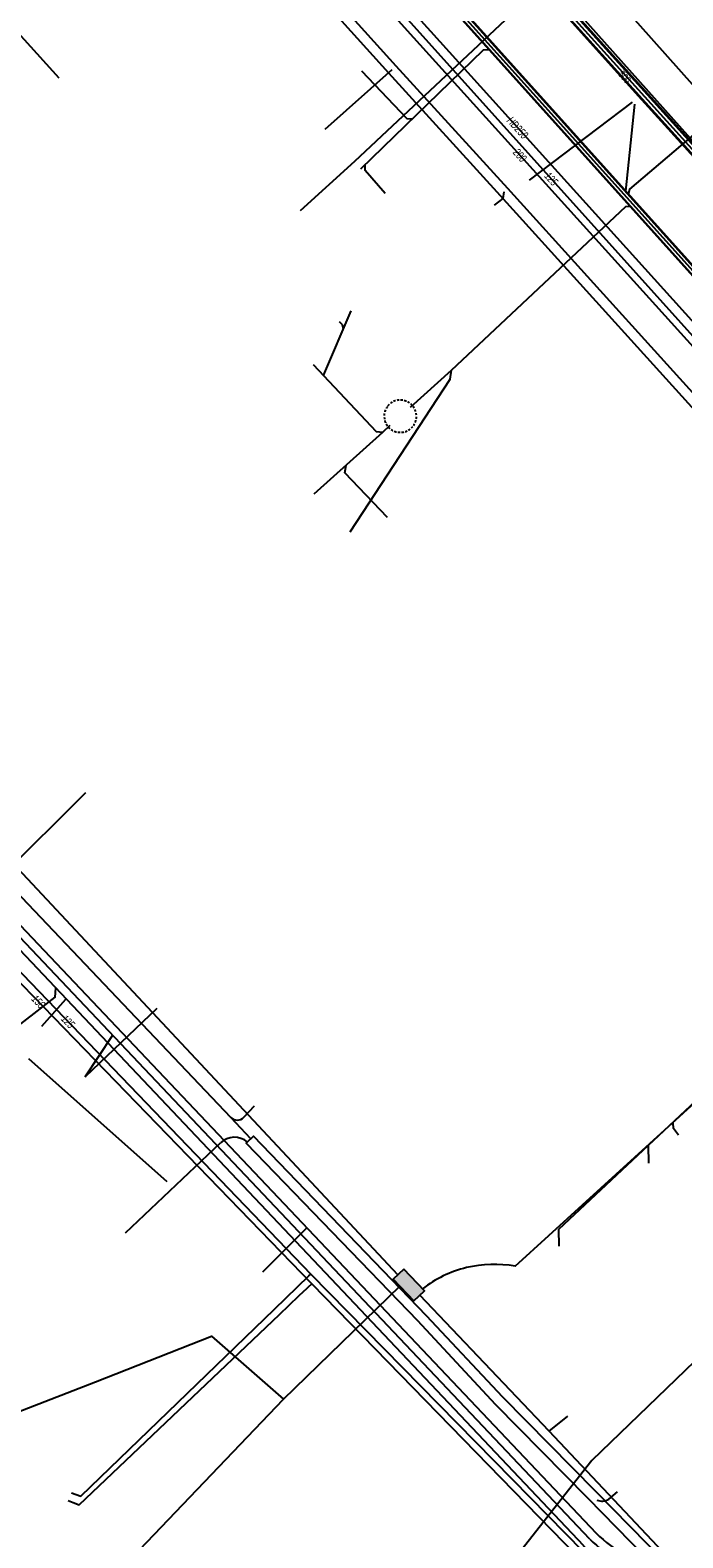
# Model space of a CAD drawing. Header units: metres. Extents: x 2695563 to 2696938, y 1260544 to 1262032.
# Tile 17 of 256: x 2695631 to 2695675, y 1260991 to 1261094. Entities that reach past the tile are written whole.
import ezdxf

# ---------------------------------------------------------------- set-up
doc = ezdxf.new("R2010")
doc.units = ezdxf.units.M
doc.linetypes.add('AUSGEZOGEN', pattern=[0])
doc.linetypes.add('STRICHLINIE2_S3', pattern=[0.25, 0.15, -0.1])
for name, color, linetype in [('AW_LK_Haltung', 24, 'AUSGEZOGEN'), ('AW_LK_Schacht Detailpolygon', 24, 'AUSGEZOGEN'), ('AW_LK_Trasselinie', 24, 'AUSGEZOGEN'), ('EW_LK_Trasseabs', 1, 'AUSGEZOGEN'), ('EW_LK_Trasserand', 1, 'AUSGEZOGEN'), ('FM_LK_SW_BAUWERK', 94, 'AUSGEZOGEN'), ('FM_LK_SW_TRASSEKANTE', 94, 'AUSGEZOGEN'), ('FM_LK_SW_TRASSEKANTE_TEXT', 94, 'AUSGEZOGEN'), ('GA_LK_Leitung', 32, 'AUSGEZOGEN'), ('GA_LK_Leitung_Text', 32, 'AUSGEZOGEN'), ('TV_LK_LEITUNG', 92, 'AUSGEZOGEN'), ('WA_LK_Leitung', 171, 'AUSGEZOGEN'), ('WA_LK_Leitung_Text', 171, 'AUSGEZOGEN')]:
    doc.layers.add(name, color=color, linetype=linetype)
doc.styles.add('ARIAL', font='arial.ttf')
pattern_1 = [(0, (2708005, 1273150), (6075, 6075), [6075, -6075]), (90, (2708005, 1273150), (-6075, 6075), [6075, -6075])]

# ---------------------------------------------------------------- blocks, each defined once
blk = doc.blocks.new('COMPLEXOBJECT_1484')
at = {"layer": 'AW_LK_Trasselinie', "color": 24, "linetype": 'AUSGEZOGEN', "transparency": 33554687}
blk.add_line((5605.92, 11055.76), (5667.41, 10990.78), dxfattribs=at)
blk.add_arc((5676.15, 10999.84), 12.59, 226.0084, 252.1744, dxfattribs=at)
blk = doc.blocks.new('COMPLEXOBJECT_1485')
at = {"layer": 'AW_LK_Trasselinie', "color": 24, "linetype": 'AUSGEZOGEN', "transparency": 33554687}
blk.add_line((5606.41, 11056.92), (5668.28, 10991.62), dxfattribs=at)
blk.add_arc((5676.17, 10999.87), 11.42, 226.2715, 251.9635, dxfattribs=at)
blk = doc.blocks.new('COMPLEXOBJECT_1486')
at = {"layer": 'AW_LK_Trasselinie', "color": 24, "linetype": 'AUSGEZOGEN', "transparency": 33554687}
blk.add_line((5717.58, 11023.86), (5684.73, 10992.23), dxfattribs=at)
blk.add_arc((5676.34, 10999.41), 11.04, 250.3905, 319.4564, dxfattribs=at)
blk = doc.blocks.new('COMPLEXOBJECT_1487')
at = {"layer": 'AW_LK_Trasselinie', "color": 24, "linetype": 'AUSGEZOGEN', "transparency": 33554687}
blk.add_line((5718.41, 11023), (5685.63, 10991.45), dxfattribs=at)
blk.add_arc((5676.34, 10999.4), 12.23, 250.6966, 319.4388, dxfattribs=at)
blk = doc.blocks.new('COMPLEXOBJECT_1516')
at = {"layer": 'AW_LK_Schacht Detailpolygon', "color": 24, "linetype": 'STRICHLINIE2_S3', "transparency": 33554687}
for start, end in [(143.701, 222.0732), (42.0162, 143.7656), (324.5228, 42.1417), (222.0688, 324.6132)]:
    blk.add_arc((5654.92, 11067.86), 1.1, start, end, dxfattribs=at)
blk = doc.blocks.new('COMPLEXOBJECT_1546')
at = {"layer": 'AW_LK_Haltung', "color": 24, "linetype": 'AUSGEZOGEN', "transparency": 33554687}
blk.add_line((5716.76, 11022.19), (5685.18, 10991.84), dxfattribs=at)
blk.add_arc((5676.17, 10999.76), 12, 254.6386, 318.6796, dxfattribs=at)
blk = doc.blocks.new('COMPLEXOBJECT_1551')
at = {"layer": 'AW_LK_Haltung', "color": 24, "linetype": 'AUSGEZOGEN', "transparency": 33554687}
blk.add_line((5667.84, 10991.2), (5606.03, 11056.52), dxfattribs=at)
blk.add_arc((5676.15, 10999.85), 11.99, 226.1243, 249.6488, dxfattribs=at)
blk = doc.blocks.new('COMPLEXOBJECT_2308')
at = {"layer": 'EW_LK_Trasseabs', "color": 1, "linetype": 'AUSGEZOGEN', "transparency": 33554687}
blk.add_line((5669.14, 10993.94), (5669.73, 10994.45), dxfattribs=at)
blk.add_arc((5668.69, 10994.67), 0.864, 245.9522, 301.8359, dxfattribs=at)
blk = doc.blocks.new('COMPLEXOBJECT_2350')
at = {"layer": 'EW_LK_Trasseabs', "color": 1, "linetype": 'AUSGEZOGEN', "transparency": 33554687}
blk.add_line((5644.25, 11020.01), (5644.96, 11020.8), dxfattribs=at)
blk.add_arc((5643.79, 11020.44), 0.625, 224.4682, 316.8035, dxfattribs=at)
blk = doc.blocks.new('COMPLEXOBJECT_2482')
at = {"layer": 'EW_LK_Trasseabs', "color": 1, "linetype": 'AUSGEZOGEN', "transparency": 33554687}
blk.add_line((5636.16, 11012.11), (5642.65, 11018.27), dxfattribs=at)
blk.add_arc((5643.6, 11017.27), 1.37, 49.7017, 133.4285, dxfattribs=at)
blk = doc.blocks.new('COMPLEXOBJECT_2798')
at = {"layer": 'FM_LK_SW_TRASSEKANTE', "color": 94, "linetype": 'AUSGEZOGEN', "transparency": 33554687}
blk.add_line((5662.75, 11009.84), (5685.94, 11031), dxfattribs=at)
for centre, radius, start, end in [((5686.45, 11030.1), 1.04, 82.7474, 119.3218), ((5686.45, 11030.1), 1.04, 45.7889, 82.4927), ((5661.3, 11002.08), 7.89, 103.7561, 128.0631), ((5661.31, 11002.06), 7.91, 79.4745, 103.7317)]:
    blk.add_arc(centre, radius, start, end, dxfattribs=at)

msp = doc.modelspace()

# ---------------------------------------------------------------- hatches: boundary and pattern name
at = {"layer": 'EW_LK_Trasserand', "lineweight": 18, "transparency": 33554687}
h = msp.add_hatch(dxfattribs=at)
h.set_pattern_fill('MUSTER', color=1, scale=6075, style=0, pattern_type=2)
h.set_pattern_definition(pattern_1)
h.paths.add_polyline_path([(2695636.4, 1261111.83), (2695641.4, 1261106.28), (2695655.08, 1261091.1), (2695662.71, 1261082.74), (2695679.01, 1261064.72), (2695679.53, 1261065.19)], flags=0)
h = msp.add_hatch(dxfattribs=at)
h.set_pattern_fill('MUSTER', color=1, scale=6075, style=0, pattern_type=2)
h.set_pattern_definition(pattern_1)
h.paths.add_polyline_path([(2695657.67, 1261006.27), (2695645.88, 1261018.54), (2695645.36, 1261018.04), (2695657.06, 1261005.95), (2695662.37, 1261000.24), (2695668.66, 1260993.84), (2695674.58, 1260987.8), (2695675.09, 1260988.28), (2695669.24, 1260994.27), (2695662.88, 1261000.71)], flags=0)
at = {"layer": 'FM_LK_SW_BAUWERK', "transparency": 33554687}
msp.add_hatch(color=7, dxfattribs=at).paths.add_polyline_path([(2695656.13, 1261009.46), (2695655.4, 1261008.77), (2695656.81, 1261007.28), (2695657.54, 1261007.97)])

# ---------------------------------------------------------------- linework, layer by layer
at = {"layer": 'AW_LK_Haltung', "linetype": 'AUSGEZOGEN', "transparency": 33554687}
for p, q in [((2695642.36, 1261114.47), (2695681.63, 1261070.78)), ((2695642.37, 1261114.48), (2695681.65, 1261070.79)), ((2695642.39, 1261114.5), (2695681.66, 1261070.81)), ((2695642.69, 1261114.77), (2695681.96, 1261071.08)), ((2695642.71, 1261114.79), (2695681.98, 1261071.1)), ((2695642.72, 1261114.8), (2695682, 1261071.11))]:
    msp.add_line(p, q, dxfattribs=at)
at = {"layer": 'AW_LK_Haltung', "color": 255, "transparency": 33554687}
msp.add_line((2695642.54, 1261114.64), (2695681.81, 1261070.95), dxfattribs=at)
at = {"layer": 'AW_LK_Haltung', "color": 24, "linetype": 'AUSGEZOGEN', "transparency": 33554687}
for p, q in [((2695632.62, 1261090.75), (2695627.95, 1261095.88)), ((2695664.7, 1261083.79), (2695671.73, 1261089.1)), ((2695671.88, 1261088.96), (2695671.25, 1261083.03)), ((2695652.52, 1261074.87), (2695650.63, 1261070.46)), ((2695656.58, 1261068.29), (2695659.38, 1261070.82)), ((2695654.69, 1261066.59), (2695655.2, 1261067.05)), ((2695650.02, 1261062.37), (2695654.69, 1261066.59)), ((2695631.42, 1261026.03), (2695633.06, 1261027.88)), ((2695639.27, 1261027.24), (2695634.38, 1261022.59)), ((2695634.38, 1261022.59), (2695636.26, 1261025.41)), ((2695639.99, 1261015.42), (2695630.53, 1261023.8)), ((2695672.84, 1261016.68), (2695672.82, 1261017.89))]:
    msp.add_line(p, q, dxfattribs=at)
for points in [[(2695653.19, 1261084.55), (2695661.56, 1261092.67), (2695661.97, 1261092.7)], [(2695653.23, 1261091.25), (2695656.33, 1261088), (2695656.68, 1261087.98)], [(2695680.14, 1261090.49), (2695671.53, 1261083.16), (2695671.44, 1261082.79)], [(2695654.86, 1261082.88), (2695653.48, 1261084.44), (2695653.48, 1261084.84)], [(2695659.38, 1261070.82), (2695671.28, 1261081.99), (2695671.61, 1261082)], [(2695651.71, 1261074.13), (2695651.93, 1261073.92), (2695651.99, 1261073.64)], [(2695649.95, 1261071.2), (2695654.24, 1261066.63), (2695654.69, 1261066.59)], [(2695652.46, 1261059.78), (2695659.29, 1261070.19), (2695659.38, 1261070.81)], [(2695655.02, 1261060.75), (2695652.11, 1261063.81), (2695652.19, 1261064.32)], [(2695666.72, 1261011.01), (2695666.71, 1261012.17), (2695689.35, 1261033.4)], [(2695628.97, 1261025.39), (2695632.33, 1261028.02), (2695632.39, 1261028.62)], [(2695674.88, 1261018.6), (2695674.52, 1261019.05), (2695674.5, 1261019.45)]]:
    msp.add_lwpolyline(points, dxfattribs=at)
at = {"layer": 'EW_LK_Trasseabs', "color": 1, "linetype": 'AUSGEZOGEN', "transparency": 33554687}
for p, q in [((2695650.75, 1261087.27), (2695655.34, 1261091.33)), ((2695644.32, 1261019.81), (2695628.78, 1261036.16)), ((2695645.69, 1261018.35), (2695644.32, 1261019.81)), ((2695646.5, 1261009.28), (2695649.54, 1261012.29))]:
    msp.add_line(p, q, dxfattribs=at)
msp.add_lwpolyline([(2695662.32, 1261082.07), (2695662.91, 1261082.53), (2695662.97, 1261082.98)], dxfattribs=at)
at = {"layer": 'EW_LK_Trasserand', "color": 1, "linetype": 'AUSGEZOGEN', "transparency": 33554687}
for points in [[(2695679.53, 1261065.19), (2695663.23, 1261083.21), (2695655.6, 1261091.57), (2695641.92, 1261106.75), (2695636.74, 1261112.49)], [(2695636.4, 1261111.83), (2695641.4, 1261106.28), (2695655.08, 1261091.1), (2695662.71, 1261082.74), (2695679.01, 1261064.72), (2695679.53, 1261065.19)]]:
    msp.add_lwpolyline(points, dxfattribs=at)
msp.add_lwpolyline([(2695657.67, 1261006.27), (2695645.88, 1261018.54), (2695645.36, 1261018.04), (2695657.06, 1261005.95), (2695662.37, 1261000.24), (2695668.66, 1260993.84), (2695674.58, 1260987.8), (2695675.09, 1260988.28), (2695669.24, 1260994.27), (2695662.88, 1261000.71), (2695657.67, 1261006.27)], close=True, dxfattribs=at)
at = {"layer": 'FM_LK_SW_BAUWERK', "color": 94, "transparency": 33554687}
msp.add_lwpolyline([(2695656.13, 1261009.46), (2695655.4, 1261008.77), (2695656.81, 1261007.28), (2695657.54, 1261007.97), (2695656.13, 1261009.46)], close=True, dxfattribs=at)
at = {"layer": 'FM_LK_SW_TRASSEKANTE', "linetype": 'AUSGEZOGEN', "transparency": 33554687}
for p, q in [((2695672.37, 1261089.27), (2695654.12, 1261109.53)), ((2695672.4, 1261089.29), (2695654.15, 1261109.55)), ((2695672.42, 1261089.31), (2695654.17, 1261109.57)), ((2695672.75, 1261089.6), (2695654.5, 1261109.86)), ((2695672.77, 1261089.63), (2695654.52, 1261109.88)), ((2695672.8, 1261089.65), (2695654.55, 1261109.91)), ((2695688.63, 1261072.02), (2695672.75, 1261089.6)), ((2695688.66, 1261072.04), (2695672.77, 1261089.63)), ((2695688.68, 1261072.06), (2695672.8, 1261089.65)), ((2695688.26, 1261071.68), (2695672.37, 1261089.27)), ((2695688.28, 1261071.71), (2695672.4, 1261089.29)), ((2695688.31, 1261071.73), (2695672.42, 1261089.31))]:
    msp.add_line(p, q, dxfattribs=at)
at = {"layer": 'FM_LK_SW_TRASSEKANTE', "color": 255, "transparency": 33554687}
for p, q in [((2695672.58, 1261089.46), (2695654.33, 1261109.72)), ((2695688.47, 1261071.87), (2695672.58, 1261089.46))]:
    msp.add_line(p, q, dxfattribs=at)
at = {"layer": 'FM_LK_SW_TRASSEKANTE', "color": 94, "linetype": 'AUSGEZOGEN', "transparency": 33554687}
for p, q in [((2695655.71, 1261009.06), (2695629.15, 1261037.48)), ((2695647.92, 1261000.58), (2695655.86, 1261008.29)), ((2695666.05, 1260998.39), (2695657.22, 1261007.67)), ((2695631.6, 1260983.52), (2695647.92, 1261000.58)), ((2695666.05, 1260998.39), (2695667.33, 1260999.42))]:
    msp.add_line(p, q, dxfattribs=at)
for points in [[(2695678.91, 1261083.02), (2695666.03, 1261097.48), (2695654.78, 1261110.12)], [(2695665.98, 1261097.47), (2695652.76, 1261085.05), (2695649.05, 1261081.7)], [(2695628.56, 1260999.23), (2695635.08, 1261001.77), (2695643, 1261004.87), (2695647.92, 1261000.58)], [(2695691.52, 1260976.97), (2695688.47, 1260978.65), (2695680.47, 1260983.07), (2695666.05, 1260998.39)]]:
    msp.add_lwpolyline(points, dxfattribs=at)
at = {"layer": 'GA_LK_Leitung', "color": 32, "linetype": 'AUSGEZOGEN', "transparency": 33554687}
msp.add_line((2695628.73, 1261036.29), (2695634.44, 1261041.99), dxfattribs=at)
for points in [[(2695638.41, 1261115.65), (2695649.94, 1261102.81), (2695657.94, 1261093.96), (2695721.11, 1261023.98), (2695728.85, 1261015.47), (2695730.07, 1261016.65)], [(2695637.82, 1261114.53), (2695638.94, 1261113.29), (2695648.61, 1261102.59), (2695649.54, 1261101.59), (2695656.78, 1261093.53), (2695701.59, 1261043.95), (2695720.01, 1261023.54), (2695721.18, 1261022.28)], [(2695628.69, 1261030.3), (2695649.84, 1261008.44), (2695673.95, 1260983.71)], [(2695633.23, 1260993.67), (2695633.56, 1260993.53), (2695633.97, 1260993.36), (2695647.65, 1261006.36), (2695648.97, 1261007.62), (2695649.29, 1261007.92), (2695649.52, 1261008.14), (2695649.63, 1261008.25), (2695649.84, 1261008.44)]]:
    msp.add_lwpolyline(points, dxfattribs=at)
at = {"layer": 'TV_LK_LEITUNG', "color": 92, "linetype": 'AUSGEZOGEN', "transparency": 33554687}
for points in [[(2695734.4, 1261087.56), (2695703.52, 1261059.59), (2695684.76, 1261080.29), (2695663.34, 1261104.36)], [(2695686.45, 1261010.65), (2695683.64, 1261010.55), (2695668.95, 1260996.39), (2695658.86, 1260983.53), (2695641.42, 1260967.31)]]:
    msp.add_lwpolyline(points, dxfattribs=at)
at = {"layer": 'WA_LK_Leitung', "color": 7, "linetype": 'AUSGEZOGEN', "transparency": 33554687}
for points in [[(2695638.13, 1261115.1), (2695650.64, 1261101.16), (2695676.08, 1261072.89), (2695702.32, 1261043.95), (2695720.93, 1261023.27), (2695721.74, 1261022.37), (2695721.91, 1261022.18)], [(2695628.99, 1261030.74), (2695649.78, 1261009.12), (2695664.75, 1260993.86), (2695674.32, 1260984.11)], [(2695633.46, 1260994.19), (2695634.09, 1260993.96), (2695647.3, 1261006.73), (2695649.64, 1261008.99), (2695649.78, 1261009.12)]]:
    msp.add_lwpolyline(points, dxfattribs=at)

# ---------------------------------------------------------------- block references
at = {"layer": 'AW_LK_Haltung', "color": 24, "linetype": 'AUSGEZOGEN', "lineweight": -3, "transparency": 33554687}
for name in ['COMPLEXOBJECT_1551', 'COMPLEXOBJECT_1546']:
    msp.add_blockref(name, (2690000.97, 1249999.81), dxfattribs=at)
at = {"layer": 'AW_LK_Schacht Detailpolygon', "color": 24, "linetype": 'STRICHLINIE2_S3', "lineweight": -3, "transparency": 33554687}
msp.add_blockref('COMPLEXOBJECT_1516', (2690000.97, 1249999.81), dxfattribs=at)
at = {"layer": 'AW_LK_Trasselinie', "color": 24, "linetype": 'AUSGEZOGEN', "lineweight": -3, "transparency": 33554687}
for name in ['COMPLEXOBJECT_1485', 'COMPLEXOBJECT_1484', 'COMPLEXOBJECT_1487', 'COMPLEXOBJECT_1486']:
    msp.add_blockref(name, (2690000.97, 1249999.81), dxfattribs=at)
at = {"layer": 'EW_LK_Trasseabs', "color": 1, "linetype": 'AUSGEZOGEN', "lineweight": -3, "transparency": 33554687}
for name in ['COMPLEXOBJECT_2350', 'COMPLEXOBJECT_2482', 'COMPLEXOBJECT_2308']:
    msp.add_blockref(name, (2690000.97, 1249999.81), dxfattribs=at)
at = {"layer": 'FM_LK_SW_TRASSEKANTE', "color": 94, "linetype": 'AUSGEZOGEN', "lineweight": -3, "transparency": 33554687}
msp.add_blockref('COMPLEXOBJECT_2798', (2690000.97, 1249999.81), dxfattribs=at)

# ---------------------------------------------------------------- texts
at = {"layer": 'FM_LK_SW_TRASSEKANTE_TEXT', "color": 94, "transparency": 33554687, "insert": (2695671.15, 1261090.87), "char_height": 0.5064, "width": 1.2818, "attachment_point": 5, "rotation": 311.9058, "style": 'ARIAL'}
msp.add_mtext('\\W0.70; 500 ', dxfattribs=at)
at = {"layer": 'GA_LK_Leitung_Text', "color": 32, "transparency": 33554687, "char_height": 0.5583, "attachment_point": 5, "style": 'ARIAL'}
for s, insert, width, rotation in [('\\A1;{\\fArial|i1|b0;\\H0.558250;\\W0.700000;\\C32;HD250}\\P', (2695663.89, 1261087.36), 1.9094, 312.0723), ('\\A1;{\\fArial|i1|b0;\\H0.558250;\\W0.700000;\\C32;200}\\P', (2695664.05, 1261085.48), 1.1143, 312.0948), ('\\A1;{\\fArial|i1|b0;\\H0.558250;\\W0.700000;\\C32;150}\\P', (2695631.19, 1261027.71), 1.1081, 314.0334)]:
    msp.add_mtext(s, dxfattribs=dict(at, insert=insert, width=width, rotation=rotation))
at = {"layer": 'WA_LK_Leitung_Text', "color": 7, "transparency": 33554687, "char_height": 0.5543, "width": 1.1001, "attachment_point": 5, "style": 'ARIAL'}
for insert, rotation in [((2695666.19, 1261083.87), 311.9787), ((2695633.21, 1261026.35), 313.8615)]:
    msp.add_mtext('\\A1;{\\fArial|i1|b0;\\H0.554263;\\W0.700000;\\C7;125}\\P', dxfattribs=dict(at, insert=insert, rotation=rotation))

doc.saveas('drawing.dxf')
